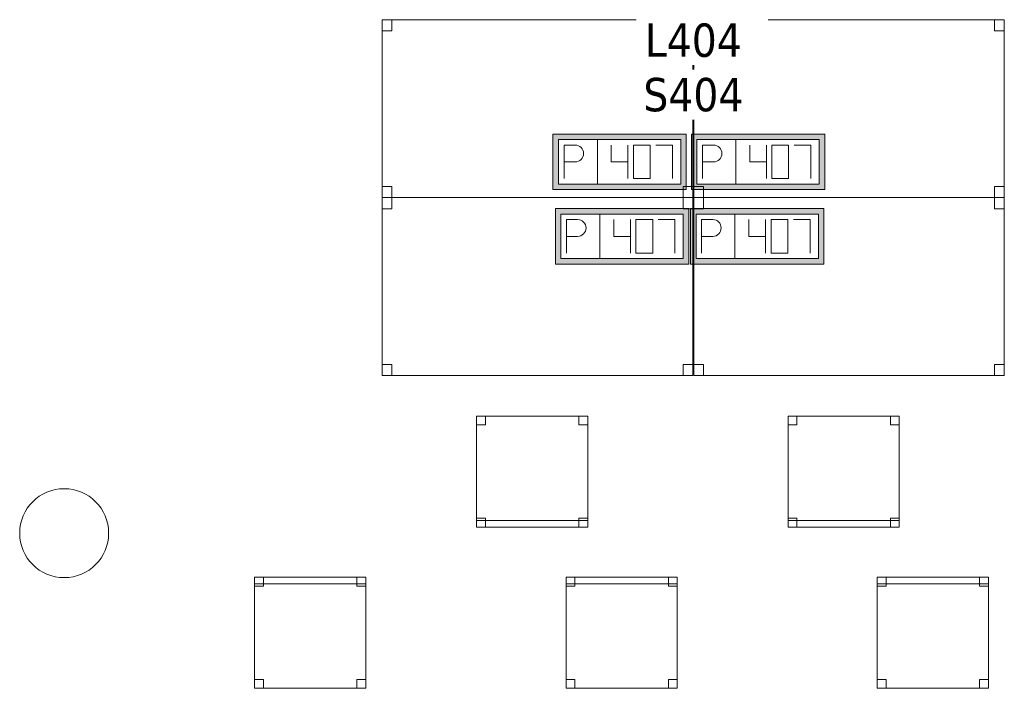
# Model space of a CAD drawing. Header units: metres. Extents: x 397.7 to 427.5, y 12.7 to 28.4.
# Tile 105 of 121: x 410.5 to 415, y 17.1 to 20.1. Entities that reach past the tile are written whole.
import ezdxf

# ---------------------------------------------------------------- set-up
doc = ezdxf.new("R2010")
doc.units = ezdxf.units.M
for name, color, linetype, lineweight in [('02_MOBILIARIO', 7, 'Continuous', 18), ('A-COLS-____-MCUT', 7, 'Continuous', 18), ('A-COLS-____-OTLN', 7, 'Continuous', 18), ('A-DETL-____-MBND', 7, 'Continuous', 18), ('E-ELEC-FIXT-IDEN', 7, 'Continuous', 30)]:
    doc.layers.add(name, color=color, linetype=linetype, lineweight=lineweight)
doc.styles.add('Tahoma_3', font='tahoma.ttf', dxfattribs={"height": 0.15})

# ---------------------------------------------------------------- blocks, each defined once
blk = doc.blocks.new('Family - Taula 140X80_P4-153792-07_ELEC_P4')
at = {"layer": 'A-DETL-____-MBND', "color": 253, "true_color": 0xaaaaaa}
for p, q in [((0, 0.8001), (0.0437, 0.8001)), ((0, 0.7501), (0, 0.8001)), ((0.0437, 0.8001), (0, 0.8001)), ((0, 0.8001), (0, 0.7501)), ((0, 0.8001), (1.3973, 0.8001)), ((0, 0), (0, 0.8001)), ((1.3973, 0.8001), (0, 0.8001)), ((0, 0.8001), (0, 0)), ((0.0437, 0.8001), (0.0437, 0.7501)), ((0.0437, 0.7501), (0.0437, 0.8001)), ((1.3536, 0.8001), (1.3973, 0.8001)), ((1.3536, 0.7501), (1.3536, 0.8001)), ((1.3973, 0.8001), (1.3536, 0.8001)), ((1.3536, 0.8001), (1.3536, 0.7501)), ((1.3973, 0.8001), (1.3973, 0.7501)), ((1.3973, 0.7501), (1.3973, 0.8001)), ((1.3973, 0.8001), (1.3973, 0)), ((1.3973, 0), (1.3973, 0.8001)), ((0.0437, 0.7501), (0, 0.7501)), ((0, 0.7501), (0.0437, 0.7501)), ((1.3973, 0.7501), (1.3536, 0.7501)), ((1.3536, 0.7501), (1.3973, 0.7501)), ((0, 0.05), (0.0437, 0.05)), ((0, 0), (0, 0.05)), ((0.0437, 0.05), (0, 0.05)), ((0, 0.05), (0, 0)), ((0.0437, 0.05), (0.0437, 0)), ((0.0437, 0), (0.0437, 0.05)), ((1.3536, 0.05), (1.3973, 0.05)), ((1.3536, 0), (1.3536, 0.05)), ((1.3973, 0.05), (1.3536, 0.05)), ((1.3536, 0.05), (1.3536, 0)), ((1.3973, 0.05), (1.3973, 0)), ((1.3973, 0), (1.3973, 0.05)), ((0.0437, 0), (0, 0)), ((0, 0), (0.0437, 0)), ((0, 0), (1.3973, 0)), ((1.3973, 0), (1.3536, 0)), ((1.3536, 0), (1.3973, 0)), ((1.3973, 0), (0, 0))]:
    blk.add_line(p, q, dxfattribs=at)
blk = doc.blocks.new('Family - Cadira d_Oficina_P4-153876-07_ELEC_P4')
at = {"layer": 'A-DETL-____-MBND', "color": 253, "true_color": 0xaaaaaa}
for p, q in [((0, 0), (0, 0.5)), ((0, 0.5), (0.5, 0.5)), ((0.5, 0.5), (0, 0.5)), ((0, 0.5), (0, 0)), ((0, 0.46), (0, 0.5)), ((0, 0.5), (0.04, 0.5)), ((0.04, 0.5), (0, 0.5)), ((0, 0.5), (0, 0.46)), ((0, 0.47), (0, 0.5)), ((0, 0.5), (0.5, 0.5)), ((0.5, 0.5), (0, 0.5)), ((0, 0.5), (0, 0.47)), ((0.04, 0.5), (0.04, 0.46)), ((0.04, 0.46), (0.04, 0.5)), ((0.46, 0.46), (0.46, 0.5)), ((0.46, 0.5), (0.5, 0.5)), ((0.5, 0.5), (0.46, 0.5)), ((0.46, 0.5), (0.46, 0.46)), ((0.5, 0.5), (0.5, 0.46)), ((0.5, 0.46), (0.5, 0.5)), ((0.5, 0.5), (0.5, 0)), ((0.5, 0), (0.5, 0.5)), ((0.5, 0.5), (0.5, 0.47)), ((0.5, 0.47), (0.5, 0.5)), ((0.5, 0.47), (0, 0.47)), ((0, 0.47), (0.5, 0.47)), ((0.04, 0.46), (0, 0.46)), ((0, 0.46), (0.04, 0.46)), ((0.5, 0.46), (0.46, 0.46)), ((0.46, 0.46), (0.5, 0.46)), ((0, 0), (0, 0.04)), ((0, 0.04), (0.04, 0.04)), ((0.04, 0.04), (0, 0.04)), ((0, 0.04), (0, 0)), ((0.5, 0), (0, 0)), ((0, 0), (0.5, 0)), ((0.04, 0), (0, 0)), ((0, 0), (0.04, 0)), ((0.04, 0.04), (0.04, 0)), ((0.04, 0), (0.04, 0.04)), ((0.46, 0), (0.46, 0.04)), ((0.46, 0.04), (0.5, 0.04)), ((0.5, 0.04), (0.46, 0.04)), ((0.46, 0.04), (0.46, 0)), ((0.5, 0), (0.46, 0)), ((0.46, 0), (0.5, 0)), ((0.5, 0.04), (0.5, 0)), ((0.5, 0), (0.5, 0.04))]:
    blk.add_line(p, q, dxfattribs=at)
blk = doc.blocks.new('Family - Pilar P4-153975-07_ELEC_P4')
at = {"layer": 'A-COLS-____-MCUT', "color": 253, "true_color": 0xaaaaaa}
for start, end in [(360, 180), (180, 360)]:
    blk.add_arc((0.2, 0.2), 0.2, start, end, dxfattribs=at)
at = {"layer": 'A-COLS-____-OTLN', "color": 253, "true_color": 0xaaaaaa}
for start, end in [(360, 180), (180, 360)]:
    blk.add_arc((0.2, 0.2), 0.2, start, end, dxfattribs=at)
blk = doc.blocks.new('Family - Cadira d_Oficina_P4-154031-07_ELEC_P4')
at = {"layer": 'A-DETL-____-MBND', "color": 253, "true_color": 0xaaaaaa}
for p, q in [((0, 0.5), (0.5, 0.5)), ((0, 0), (0, 0.5)), ((0.5, 0.5), (0, 0.5)), ((0, 0.5), (0, 0)), ((0, 0.46), (0, 0.5)), ((0, 0.5), (0.04, 0.5)), ((0.04, 0.5), (0, 0.5)), ((0, 0.5), (0, 0.46)), ((0.04, 0.5), (0.04, 0.46)), ((0.04, 0.46), (0.04, 0.5)), ((0.46, 0.46), (0.46, 0.5)), ((0.46, 0.5), (0.5, 0.5)), ((0.5, 0.5), (0.46, 0.5)), ((0.46, 0.5), (0.46, 0.46)), ((0.5, 0.5), (0.5, 0)), ((0.5, 0), (0.5, 0.5)), ((0.5, 0.5), (0.5, 0.46)), ((0.5, 0.46), (0.5, 0.5)), ((0.04, 0.46), (0, 0.46)), ((0, 0.46), (0.04, 0.46)), ((0.5, 0.46), (0.46, 0.46)), ((0.46, 0.46), (0.5, 0.46)), ((0, 0), (0, 0.04)), ((0, 0.04), (0.04, 0.04)), ((0.04, 0.04), (0, 0.04)), ((0, 0.04), (0, 0)), ((0, 0), (0, 0.03)), ((0, 0.03), (0.5, 0.03)), ((0.5, 0.03), (0, 0.03)), ((0, 0.03), (0, 0)), ((0.5, 0), (0, 0)), ((0.04, 0), (0, 0)), ((0, 0), (0.04, 0)), ((0.04, 0.04), (0.04, 0)), ((0.04, 0), (0.04, 0.04)), ((0.46, 0), (0.46, 0.04)), ((0.46, 0.04), (0.5, 0.04)), ((0.5, 0.04), (0.46, 0.04)), ((0.46, 0.04), (0.46, 0)), ((0.5, 0), (0.46, 0)), ((0.5, 0.04), (0.5, 0)), ((0.5, 0), (0.5, 0.04)), ((0.5, 0.03), (0.5, 0)), ((0.5, 0), (0.5, 0.03)), ((0, 0), (0.5, 0)), ((0.5, 0), (0, 0)), ((0, 0), (0.5, 0)), ((0.46, 0), (0.5, 0))]:
    blk.add_line(p, q, dxfattribs=at)
blk = doc.blocks.new('Family - Cadira d_Oficina_P4-154238-07_ELEC_P4')
at = {"layer": 'A-DETL-____-MBND', "color": 253, "true_color": 0xaaaaaa}
for p, q in [((0, 0), (0, 0.5)), ((0, 0.5), (0.5, 0.5)), ((0.5, 0.5), (0, 0.5)), ((0, 0.5), (0, 0)), ((0, 0.47), (0, 0.5)), ((0, 0.5), (0.5, 0.5)), ((0.5, 0.5), (0, 0.5)), ((0, 0.5), (0, 0.47)), ((0, 0.46), (0, 0.5)), ((0, 0.5), (0.04, 0.5)), ((0.04, 0.5), (0, 0.5)), ((0, 0.5), (0, 0.46)), ((0.04, 0.5), (0.04, 0.46)), ((0.04, 0.46), (0.04, 0.5)), ((0.46, 0.46), (0.46, 0.5)), ((0.46, 0.5), (0.5, 0.5)), ((0.5, 0.5), (0.46, 0.5)), ((0.46, 0.5), (0.46, 0.46)), ((0.5, 0.5), (0.5, 0.46)), ((0.5, 0.46), (0.5, 0.5)), ((0.5, 0.5), (0.5, 0)), ((0.5, 0), (0.5, 0.5)), ((0.5, 0.5), (0.5, 0.47)), ((0.5, 0.47), (0.5, 0.5)), ((0.5, 0.47), (0, 0.47)), ((0, 0.47), (0.5, 0.47)), ((0.04, 0.46), (0, 0.46)), ((0, 0.46), (0.04, 0.46)), ((0.5, 0.46), (0.46, 0.46)), ((0.46, 0.46), (0.5, 0.46)), ((0, 0), (0, 0.04)), ((0, 0.04), (0.04, 0.04)), ((0.04, 0.04), (0, 0.04)), ((0, 0.04), (0, 0)), ((0.5, 0), (0, 0)), ((0, 0), (0.5, 0)), ((0.04, 0), (0, 0)), ((0, 0), (0.04, 0)), ((0.04, 0.04), (0.04, 0)), ((0.04, 0), (0.04, 0.04)), ((0.46, 0), (0.46, 0.04)), ((0.46, 0.04), (0.5, 0.04)), ((0.5, 0.04), (0.46, 0.04)), ((0.46, 0.04), (0.46, 0)), ((0.5, 0), (0.46, 0)), ((0.46, 0), (0.5, 0)), ((0.5, 0.04), (0.5, 0)), ((0.5, 0), (0.5, 0.04))]:
    blk.add_line(p, q, dxfattribs=at)
blk = doc.blocks.new('Family - Taula 140X80_P4-154322-07_ELEC_P4')
at = {"layer": 'A-DETL-____-MBND', "color": 253, "true_color": 0xaaaaaa}
for p, q in [((0, 0.8001), (1.3973, 0.8001)), ((0, 0), (0, 0.8001)), ((1.3973, 0.8001), (0, 0.8001)), ((0, 0.8001), (0, 0)), ((0, 0.8001), (0.0437, 0.8001)), ((0, 0.7501), (0, 0.8001)), ((0.0437, 0.8001), (0, 0.8001)), ((0, 0.8001), (0, 0.7501)), ((0.0437, 0.8001), (0.0437, 0.7501)), ((0.0437, 0.7501), (0.0437, 0.8001)), ((1.3536, 0.8001), (1.3973, 0.8001)), ((1.3536, 0.7501), (1.3536, 0.8001)), ((1.3973, 0.8001), (1.3536, 0.8001)), ((1.3536, 0.8001), (1.3536, 0.7501)), ((1.3973, 0.8001), (1.3973, 0.7501)), ((1.3973, 0.7501), (1.3973, 0.8001)), ((1.3973, 0.8001), (1.3973, 0)), ((1.3973, 0), (1.3973, 0.8001)), ((0.0437, 0.7501), (0, 0.7501)), ((0, 0.7501), (0.0437, 0.7501)), ((1.3973, 0.7501), (1.3536, 0.7501)), ((1.3536, 0.7501), (1.3973, 0.7501)), ((0, 0.05), (0.0437, 0.05)), ((0, 0), (0, 0.05)), ((0.0437, 0.05), (0, 0.05)), ((0, 0.05), (0, 0)), ((0.0437, 0.05), (0.0437, 0)), ((0.0437, 0), (0.0437, 0.05)), ((1.3536, 0.05), (1.3973, 0.05)), ((1.3536, 0), (1.3536, 0.05)), ((1.3973, 0.05), (1.3536, 0.05)), ((1.3536, 0.05), (1.3536, 0)), ((1.3973, 0.05), (1.3973, 0)), ((1.3973, 0), (1.3973, 0.05)), ((0.0437, 0), (0, 0)), ((0, 0), (0.0437, 0)), ((0, 0), (1.3973, 0)), ((1.3973, 0), (1.3536, 0)), ((1.3536, 0), (1.3973, 0)), ((1.3973, 0), (0, 0))]:
    blk.add_line(p, q, dxfattribs=at)
blk = doc.blocks.new('Family - Taula 140X80_P4-154328-07_ELEC_P4')
at = {"layer": 'A-DETL-____-MBND', "color": 253, "true_color": 0xaaaaaa}
for p, q in [((0, 0.7501), (0, 0.8001)), ((0, 0.8001), (0.0437, 0.8001)), ((0.0437, 0.8001), (0, 0.8001)), ((0, 0.8001), (0, 0.7501)), ((0, 0), (0, 0.8001)), ((0, 0.8001), (1.3973, 0.8001)), ((1.3973, 0.8001), (0, 0.8001)), ((0, 0.8001), (0, 0)), ((0.0437, 0.8001), (0.0437, 0.7501)), ((0.0437, 0.7501), (0.0437, 0.8001)), ((1.3536, 0.7501), (1.3536, 0.8001)), ((1.3536, 0.8001), (1.3973, 0.8001)), ((1.3973, 0.8001), (1.3536, 0.8001)), ((1.3536, 0.8001), (1.3536, 0.7501)), ((1.3973, 0.8001), (1.3973, 0.7501)), ((1.3973, 0.7501), (1.3973, 0.8001)), ((1.3973, 0.8001), (1.3973, 0)), ((1.3973, 0), (1.3973, 0.8001)), ((0.0437, 0.7501), (0, 0.7501)), ((0, 0.7501), (0.0437, 0.7501)), ((1.3973, 0.7501), (1.3536, 0.7501)), ((1.3536, 0.7501), (1.3973, 0.7501)), ((0, 0), (0, 0.05)), ((0, 0.05), (0.0437, 0.05)), ((0.0437, 0.05), (0, 0.05)), ((0, 0.05), (0, 0)), ((0.0437, 0.05), (0.0437, 0)), ((0.0437, 0), (0.0437, 0.05)), ((1.3536, 0), (1.3536, 0.05)), ((1.3536, 0.05), (1.3973, 0.05)), ((1.3973, 0.05), (1.3536, 0.05)), ((1.3536, 0.05), (1.3536, 0)), ((1.3973, 0.05), (1.3973, 0)), ((1.3973, 0), (1.3973, 0.05)), ((0.0437, 0), (0, 0)), ((0, 0), (0.0437, 0)), ((1.3973, 0), (0, 0)), ((0, 0), (1.3973, 0)), ((1.3973, 0), (1.3536, 0)), ((1.3536, 0), (1.3973, 0))]:
    blk.add_line(p, q, dxfattribs=at)
blk = doc.blocks.new('Family - Cadira d_Oficina_P4-154434-07_ELEC_P4')
at = {"layer": 'A-DETL-____-MBND', "color": 253, "true_color": 0xaaaaaa}
for p, q in [((0, 0.46), (0, 0.5)), ((0, 0.5), (0.04, 0.5)), ((0.04, 0.5), (0, 0.5)), ((0, 0.5), (0, 0.46)), ((0, 0.47), (0, 0.5)), ((0, 0.5), (0.5, 0.5)), ((0.5, 0.5), (0, 0.5)), ((0, 0.5), (0, 0.47)), ((0, 0), (0, 0.5)), ((0, 0.5), (0.5, 0.5)), ((0.5, 0.5), (0, 0.5)), ((0, 0.5), (0, 0)), ((0.04, 0.5), (0.04, 0.46)), ((0.04, 0.46), (0.04, 0.5)), ((0.46, 0.46), (0.46, 0.5)), ((0.46, 0.5), (0.5, 0.5)), ((0.5, 0.5), (0.46, 0.5)), ((0.46, 0.5), (0.46, 0.46)), ((0.5, 0.5), (0.5, 0.46)), ((0.5, 0.46), (0.5, 0.5)), ((0.5, 0.5), (0.5, 0.47)), ((0.5, 0.47), (0.5, 0.5)), ((0.5, 0.5), (0.5, 0)), ((0.5, 0), (0.5, 0.5)), ((0.5, 0.47), (0, 0.47)), ((0, 0.47), (0.5, 0.47)), ((0.04, 0.46), (0, 0.46)), ((0, 0.46), (0.04, 0.46)), ((0.5, 0.46), (0.46, 0.46)), ((0.46, 0.46), (0.5, 0.46)), ((0, 0), (0, 0.04)), ((0, 0.04), (0.04, 0.04)), ((0.04, 0.04), (0, 0.04)), ((0, 0.04), (0, 0)), ((0.04, 0), (0, 0)), ((0, 0), (0.04, 0)), ((0.5, 0), (0, 0)), ((0, 0), (0.5, 0)), ((0.04, 0.04), (0.04, 0)), ((0.04, 0), (0.04, 0.04)), ((0.46, 0), (0.46, 0.04)), ((0.46, 0.04), (0.5, 0.04)), ((0.5, 0.04), (0.46, 0.04)), ((0.46, 0.04), (0.46, 0)), ((0.5, 0), (0.46, 0)), ((0.46, 0), (0.5, 0)), ((0.5, 0.04), (0.5, 0)), ((0.5, 0), (0.5, 0.04))]:
    blk.add_line(p, q, dxfattribs=at)
blk = doc.blocks.new('Family - Taula 140X80_P4-154509-07_ELEC_P4')
at = {"layer": 'A-DETL-____-MBND', "color": 253, "true_color": 0xaaaaaa}
for p, q in [((0, 0), (0, 0.8001)), ((0, 0.8001), (1.3973, 0.8001)), ((1.3973, 0.8001), (0, 0.8001)), ((0, 0.8001), (0, 0)), ((0, 0.7501), (0, 0.8001)), ((0, 0.8001), (0.0437, 0.8001)), ((0.0437, 0.8001), (0, 0.8001)), ((0, 0.8001), (0, 0.7501)), ((0.0437, 0.8001), (0.0437, 0.7501)), ((0.0437, 0.7501), (0.0437, 0.8001)), ((1.3536, 0.7501), (1.3536, 0.8001)), ((1.3536, 0.8001), (1.3973, 0.8001)), ((1.3973, 0.8001), (1.3536, 0.8001)), ((1.3536, 0.8001), (1.3536, 0.7501)), ((1.3973, 0.8001), (1.3973, 0)), ((1.3973, 0), (1.3973, 0.8001)), ((1.3973, 0.8001), (1.3973, 0.7501)), ((1.3973, 0.7501), (1.3973, 0.8001)), ((0.0437, 0.7501), (0, 0.7501)), ((0, 0.7501), (0.0437, 0.7501)), ((1.3973, 0.7501), (1.3536, 0.7501)), ((1.3536, 0.7501), (1.3973, 0.7501)), ((0, 0), (0, 0.05)), ((0, 0.05), (0.0437, 0.05)), ((0.0437, 0.05), (0, 0.05)), ((0, 0.05), (0, 0)), ((0.0437, 0.05), (0.0437, 0)), ((0.0437, 0), (0.0437, 0.05)), ((1.3536, 0), (1.3536, 0.05)), ((1.3536, 0.05), (1.3973, 0.05)), ((1.3973, 0.05), (1.3536, 0.05)), ((1.3536, 0.05), (1.3536, 0)), ((1.3973, 0.05), (1.3973, 0)), ((1.3973, 0), (1.3973, 0.05)), ((1.3973, 0), (0, 0)), ((0, 0), (1.3973, 0)), ((0.0437, 0), (0, 0)), ((0, 0), (0.0437, 0)), ((1.3973, 0), (1.3536, 0)), ((1.3536, 0), (1.3973, 0))]:
    blk.add_line(p, q, dxfattribs=at)
blk = doc.blocks.new('Family - Cadira d_Oficina_P4-154521-07_ELEC_P4')
at = {"layer": 'A-DETL-____-MBND', "color": 253, "true_color": 0xaaaaaa}
for p, q in [((0, 0.46), (0, 0.5)), ((0, 0.5), (0.04, 0.5)), ((0.04, 0.5), (0, 0.5)), ((0, 0.5), (0, 0.46)), ((0, 0.5), (0.5, 0.5)), ((0, 0), (0, 0.5)), ((0.5, 0.5), (0, 0.5)), ((0, 0.5), (0, 0)), ((0.04, 0.5), (0.04, 0.46)), ((0.04, 0.46), (0.04, 0.5)), ((0.46, 0.46), (0.46, 0.5)), ((0.46, 0.5), (0.5, 0.5)), ((0.5, 0.5), (0.46, 0.5)), ((0.46, 0.5), (0.46, 0.46)), ((0.5, 0.5), (0.5, 0)), ((0.5, 0), (0.5, 0.5)), ((0.5, 0.5), (0.5, 0.46)), ((0.5, 0.46), (0.5, 0.5)), ((0.04, 0.46), (0, 0.46)), ((0, 0.46), (0.04, 0.46)), ((0.5, 0.46), (0.46, 0.46)), ((0.46, 0.46), (0.5, 0.46)), ((0, 0), (0, 0.04)), ((0, 0.04), (0.04, 0.04)), ((0.04, 0.04), (0, 0.04)), ((0, 0.04), (0, 0)), ((0, 0), (0, 0.03)), ((0, 0.03), (0.5, 0.03)), ((0.5, 0.03), (0, 0.03)), ((0, 0.03), (0, 0)), ((0.5, 0), (0, 0)), ((0.04, 0), (0, 0)), ((0, 0), (0.04, 0)), ((0.04, 0.04), (0.04, 0)), ((0.04, 0), (0.04, 0.04)), ((0.46, 0), (0.46, 0.04)), ((0.46, 0.04), (0.5, 0.04)), ((0.5, 0.04), (0.46, 0.04)), ((0.46, 0.04), (0.46, 0)), ((0.5, 0), (0.46, 0)), ((0.5, 0.04), (0.5, 0)), ((0.5, 0), (0.5, 0.04)), ((0.5, 0.03), (0.5, 0)), ((0.5, 0), (0.5, 0.03)), ((0.5, 0), (0, 0)), ((0, 0), (0.5, 0)), ((0, 0), (0.5, 0)), ((0.46, 0), (0.5, 0))]:
    blk.add_line(p, q, dxfattribs=at)
blk = doc.blocks.new('LONDR55-XX_ZZ-ARQ-CAA-M3D-Londres55_ifc-1-07_ELEC_P4')
at = {"layer": '02_MOBILIARIO', "color": 253, "lineweight": 18, "true_color": 0xaaaaaa}
for name, p in [('Family - Taula 140X80_P4-154322-07_ELEC_P4', (412.1645, 19.3086)), ('Family - Taula 140X80_P4-153792-07_ELEC_P4', (413.5657, 19.3086)), ('Family - Taula 140X80_P4-154509-07_ELEC_P4', (412.1645, 18.5085)), ('Family - Taula 140X80_P4-154328-07_ELEC_P4', (413.5657, 18.5085)), ('Family - Cadira d_Oficina_P4-154031-07_ELEC_P4', (412.5892, 17.8263)), ('Family - Cadira d_Oficina_P4-154521-07_ELEC_P4', (413.9904, 17.8263)), ('Family - Cadira d_Oficina_P4-154434-07_ELEC_P4', (411.5905, 17.1018)), ('Family - Cadira d_Oficina_P4-153876-07_ELEC_P4', (412.9917, 17.1018)), ('Family - Cadira d_Oficina_P4-154238-07_ELEC_P4', (414.3917, 17.1018))]:
    blk.add_blockref(name, p, dxfattribs=at)
at = {"layer": 'A-COLS-____-OTLN', "color": 253, "lineweight": 18, "true_color": 0xaaaaaa}
blk.add_blockref('Family - Pilar P4-153975-07_ELEC_P4', (410.5337, 17.5995), dxfattribs=at)
blk = doc.blocks.new('ZYR_05_02_05 PT 4COL Terra - 07 PT Terra _4SC-2SAI-2VD_-903859-07_ELEC_P4')
at = {"layer": 'A-DETL-____-MBND', "true_color": 0x3c0aff}
h = blk.add_hatch(color=180, dxfattribs=at)
h.paths.add_polyline_path([(-0.4898, -0.125), (0.1102, -0.125), (0.1102, 0.125), (-0.4898, 0.125)])
h.paths.add_polyline_path([(-0.4648, -0.1), (-0.4648, 0.1), (0.0852, 0.1), (0.0852, -0.1)])
at = {"layer": 'A-DETL-____-MBND', "color": 180, "true_color": 0x3c0aff}
for p, q in [((0.1102, 0.125), (-0.4898, 0.125)), ((-0.4898, 0.125), (-0.4898, -0.125)), ((-0.4898, 0.125), (0.1102, 0.125)), ((-0.4898, 0.125), (-0.4898, -0.125)), ((-0.4648, -0.1), (-0.4648, 0.1)), ((-0.4648, 0.1), (0.0852, 0.1)), ((-0.4648, 0.1), (0.0852, 0.1)), ((-0.4648, -0.1), (-0.4648, 0.1)), ((-0.2898, 0.1), (-0.2898, -0.1)), ((0.0852, 0.1), (0.0852, -0.1)), ((0.0852, 0.1), (0.0852, -0.1)), ((0.1102, -0.125), (0.1102, 0.125)), ((0.1102, 0.125), (0.1102, -0.125)), ((-0.4398, 0.075), (-0.3898, 0.0754)), ((-0.4398, 0.075), (-0.4398, -0.075)), ((-0.2273, 0.075), (-0.2273, 0)), ((-0.1523, 0.075), (-0.1523, -0.075)), ((-0.0523, 0.075), (-0.1273, 0.075)), ((-0.1273, 0.075), (-0.1273, -0.075)), ((-0.0523, -0.075), (-0.0523, 0.075)), ((-0.0273, 0.075), (0.0477, 0.075)), ((0.0477, 0.075), (0.0477, -0.075)), ((-0.4398, 0), (-0.3898, 0)), ((-0.2273, 0), (-0.1523, 0)), ((-0.1273, -0.075), (-0.0523, -0.075)), ((-0.4898, -0.125), (0.1102, -0.125)), ((0.1102, -0.125), (-0.4898, -0.125)), ((0.0852, -0.1), (-0.4648, -0.1)), ((0.0852, -0.1), (-0.4648, -0.1))]:
    blk.add_line(p, q, dxfattribs=at)
blk.add_arc((-0.3898, 0.0377), 0.0377, 270, 90, dxfattribs=at)
blk = doc.blocks.new('ZYR_05_02_05 PT 4COL Terra - 07 PT Terra _4SC-2SAI-2VD_-903860-07_ELEC_P4')
at = {"layer": 'A-DETL-____-MBND', "true_color": 0x3c0aff}
h = blk.add_hatch(color=180, dxfattribs=at)
h.paths.add_polyline_path([(-0.5009, -0.125), (0.0991, -0.125), (0.0991, 0.125), (-0.5009, 0.125)])
h.paths.add_polyline_path([(-0.4759, -0.1), (-0.4759, 0.1), (0.0741, 0.1), (0.0741, -0.1)])
at = {"layer": 'A-DETL-____-MBND', "color": 180, "true_color": 0x3c0aff}
for p, q in [((0.0991, 0.125), (-0.5009, 0.125)), ((-0.5009, 0.125), (-0.5009, -0.125)), ((-0.5009, 0.125), (0.0991, 0.125)), ((-0.5009, 0.125), (-0.5009, -0.125)), ((-0.4759, -0.1), (-0.4759, 0.1)), ((-0.4759, 0.1), (0.0741, 0.1)), ((-0.4759, 0.1), (0.0741, 0.1)), ((-0.4759, -0.1), (-0.4759, 0.1)), ((-0.3009, 0.1), (-0.3009, -0.1)), ((0.0741, 0.1), (0.0741, -0.1)), ((0.0741, 0.1), (0.0741, -0.1)), ((0.0991, -0.125), (0.0991, 0.125)), ((0.0991, 0.125), (0.0991, -0.125)), ((-0.4509, 0.075), (-0.4009, 0.0754)), ((-0.4509, 0.075), (-0.4509, -0.075)), ((-0.2384, 0.075), (-0.2384, 0)), ((-0.1634, 0.075), (-0.1634, -0.075)), ((-0.0634, 0.075), (-0.1384, 0.075)), ((-0.1384, 0.075), (-0.1384, -0.075)), ((-0.0634, -0.075), (-0.0634, 0.075)), ((-0.0384, 0.075), (0.0366, 0.075)), ((0.0366, 0.075), (0.0366, -0.075)), ((-0.4509, 0), (-0.4009, 0)), ((-0.2384, 0), (-0.1634, 0)), ((-0.1384, -0.075), (-0.0634, -0.075)), ((-0.5009, -0.125), (0.0991, -0.125)), ((0.0991, -0.125), (-0.5009, -0.125)), ((0.0741, -0.1), (-0.4759, -0.1)), ((0.0741, -0.1), (-0.4759, -0.1))]:
    blk.add_line(p, q, dxfattribs=at)
blk.add_arc((-0.4009, 0.0377), 0.0377, 270, 90, dxfattribs=at)
blk = doc.blocks.new('ZYR_05_02_05 PT 4COL Terra - 07 PT Terra _4SC-2SAI-2VD_-903861-07_ELEC_P4')
at = {"layer": 'A-DETL-____-MBND', "true_color": 0x3c0aff}
h = blk.add_hatch(color=180, dxfattribs=at)
h.paths.add_polyline_path([(-0.102, -0.125), (0.498, -0.125), (0.498, 0.125), (-0.102, 0.125)])
h.paths.add_polyline_path([(-0.077, -0.1), (-0.077, 0.1), (0.473, 0.1), (0.473, -0.1)])
at = {"layer": 'A-DETL-____-MBND', "color": 180, "true_color": 0x3c0aff}
for p, q in [((0.498, 0.125), (-0.102, 0.125)), ((-0.102, 0.125), (-0.102, -0.125)), ((-0.102, 0.125), (0.498, 0.125)), ((-0.102, 0.125), (-0.102, -0.125)), ((-0.077, -0.1), (-0.077, 0.1)), ((-0.077, 0.1), (0.473, 0.1)), ((-0.077, 0.1), (0.473, 0.1)), ((-0.077, -0.1), (-0.077, 0.1)), ((0.098, 0.1), (0.098, -0.1)), ((0.473, 0.1), (0.473, -0.1)), ((0.473, 0.1), (0.473, -0.1)), ((0.498, -0.125), (0.498, 0.125)), ((0.498, 0.125), (0.498, -0.125)), ((-0.052, 0.075), (-0.002, 0.0754)), ((-0.052, 0.075), (-0.052, -0.075)), ((0.1605, 0.075), (0.1605, 0)), ((0.2355, 0.075), (0.2355, -0.075)), ((0.3355, 0.075), (0.2605, 0.075)), ((0.2605, 0.075), (0.2605, -0.075)), ((0.3355, -0.075), (0.3355, 0.075)), ((0.3605, 0.075), (0.4355, 0.075)), ((0.4355, 0.075), (0.4355, -0.075)), ((-0.052, 0), (-0.002, 0)), ((0.1605, 0), (0.2355, 0)), ((0.2605, -0.075), (0.3355, -0.075)), ((-0.102, -0.125), (0.498, -0.125)), ((0.498, -0.125), (-0.102, -0.125)), ((0.473, -0.1), (-0.077, -0.1)), ((0.473, -0.1), (-0.077, -0.1))]:
    blk.add_line(p, q, dxfattribs=at)
blk.add_arc((-0.002, 0.0377), 0.0377, 270, 90, dxfattribs=at)
blk = doc.blocks.new('ZYR_05_02_05 PT 4COL Terra - 07 PT Terra _4SC-2SAI-2VD_-903862-07_ELEC_P4')
at = {"layer": 'A-DETL-____-MBND', "true_color": 0x3c0aff}
h = blk.add_hatch(color=180, dxfattribs=at)
h.paths.add_polyline_path([(-0.0982, -0.125), (0.5018, -0.125), (0.5018, 0.125), (-0.0982, 0.125)])
h.paths.add_polyline_path([(-0.0732, -0.1), (-0.0732, 0.1), (0.4768, 0.1), (0.4768, -0.1)])
at = {"layer": 'A-DETL-____-MBND', "color": 180, "true_color": 0x3c0aff}
for p, q in [((0.5018, 0.125), (-0.0982, 0.125)), ((-0.0982, 0.125), (-0.0982, -0.125)), ((-0.0982, 0.125), (0.5018, 0.125)), ((-0.0982, 0.125), (-0.0982, -0.125)), ((-0.0732, -0.1), (-0.0732, 0.1)), ((-0.0732, 0.1), (0.4768, 0.1)), ((-0.0732, 0.1), (0.4768, 0.1)), ((-0.0732, -0.1), (-0.0732, 0.1)), ((0.1018, 0.1), (0.1018, -0.1)), ((0.4768, 0.1), (0.4768, -0.1)), ((0.4768, 0.1), (0.4768, -0.1)), ((0.5018, -0.125), (0.5018, 0.125)), ((0.5018, 0.125), (0.5018, -0.125)), ((-0.0482, 0.075), (0.0018, 0.0754)), ((-0.0482, 0.075), (-0.0482, -0.075)), ((0.1643, 0.075), (0.1643, 0)), ((0.2393, 0.075), (0.2393, -0.075)), ((0.3393, 0.075), (0.2643, 0.075)), ((0.2643, 0.075), (0.2643, -0.075)), ((0.3393, -0.075), (0.3393, 0.075)), ((0.3643, 0.075), (0.4393, 0.075)), ((0.4393, 0.075), (0.4393, -0.075)), ((-0.0482, 0), (0.0018, 0)), ((0.1643, 0), (0.2393, 0)), ((0.2643, -0.075), (0.3393, -0.075)), ((-0.0982, -0.125), (0.5018, -0.125)), ((0.5018, -0.125), (-0.0982, -0.125)), ((0.4768, -0.1), (-0.0732, -0.1)), ((0.4768, -0.1), (-0.0732, -0.1))]:
    blk.add_line(p, q, dxfattribs=at)
blk.add_arc((0.0018, 0.0377), 0.0377, 270, 90, dxfattribs=at)

msp = doc.modelspace()

# ---------------------------------------------------------------- block references
at = {"lineweight": 5}
msp.add_blockref('LONDR55-XX_ZZ-ARQ-CAA-M3D-Londres55_ifc-1-07_ELEC_P4', (0, 0), dxfattribs=at)
at = {"layer": 'A-DETL-____-MBND', "color": 180, "true_color": 0x3c0aff}
for name, p in [('ZYR_05_02_05 PT 4COL Terra - 07 PT Terra _4SC-2SAI-2VD_-903860-07_ELEC_P4', (413.4335, 19.4694)), ('ZYR_05_02_05 PT 4COL Terra - 07 PT Terra _4SC-2SAI-2VD_-903862-07_ELEC_P4', (413.6535, 19.4694)), ('ZYR_05_02_05 PT 4COL Terra - 07 PT Terra _4SC-2SAI-2VD_-903859-07_ELEC_P4', (413.4335, 19.1344)), ('ZYR_05_02_05 PT 4COL Terra - 07 PT Terra _4SC-2SAI-2VD_-903861-07_ELEC_P4', (413.6535, 19.1344))]:
    msp.add_blockref(name, p, dxfattribs=at)

# ---------------------------------------------------------------- next in the draw order: texts
at = {"layer": 'E-ELEC-FIXT-IDEN', "char_height": 0.15, "attachment_point": 1, "style": 'Tahoma_3', "bg_fill": 3, "box_fill_scale": 1.25, "bg_fill_color": 256, "bg_fill_true_color": 13158600, "bg_fill_transparency": 0}
for s, insert, width in [('L404', (413.3459, 20.0917), 0.517088), ('S404', (413.3393, 19.8469), 0.533122)]:
    msp.add_mtext(s, dxfattribs=dict(at, insert=insert, width=width))

doc.saveas('drawing.dxf')
